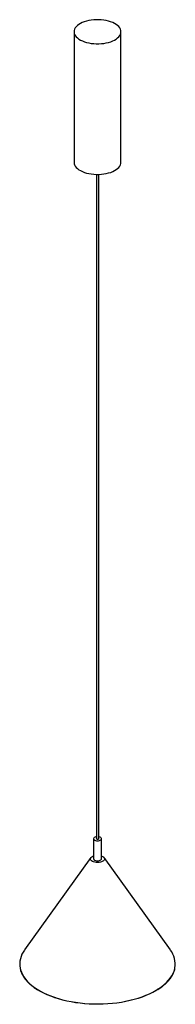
# Paper-space layout '_Trimétrica' of a CAD drawing. Header units: millimetres. Extents: x -421 to -222, y -1008 to 252.
import ezdxf

# ---------------------------------------------------------------- set-up
doc = ezdxf.new("R2010")
doc.units = ezdxf.units.MM

psp = doc.layouts.new('_Trimétrica')

# ---------------------------------------------------------------- linework, layer by layer
at = {"color": 7, "linetype": 'Continuous', "lineweight": 25}
for p, q in [((-351.2, 236.9), (-351.2, 69.8)), ((-291.2, 69.8), (-291.2, 236.9)), ((-322.7, 54.4), (-322.7, -795.9)), ((-319.7, -795.9), (-319.7, 54.4)), ((-326.2, -795.9), (-326.2, -821.7)), ((-316.2, -821.7), (-316.2, -795.9)), ((-329.7, -820), (-414.6, -938.3)), ((-227.8, -938.3), (-312.8, -820))]:
    psp.add_line(p, q, dxfattribs=at)
at = {"color": 7, "linetype": 'Continuous', "lineweight": 25, "flags": 128}
for points in [[(-335.2, 223.3), (-332.3, 222.6), (-329.2, 222.1), (-326, 221.7), (-322.8, 221.5), (-319.5, 221.5), (-316.3, 221.7), (-313.1, 222.1), (-310.1, 222.6), (-307.1, 223.3), (-304.3, 224.2), (-301.8, 225.2), (-299.4, 226.3), (-297.3, 227.6), (-295.5, 229), (-294, 230.5), (-292.8, 232), (-291.9, 233.7), (-291.4, 235.3), (-291.2, 237), (-291.4, 238.7), (-291.9, 240.3), (-292.8, 241.9), (-294, 243.5), (-295.5, 244.9), (-297.4, 246.3), (-299.5, 247.6), (-301.8, 248.7), (-304.4, 249.8), (-307.2, 250.6), (-310.2, 251.3), (-313.3, 251.8), (-316.4, 252.2), (-319.7, 252.4), (-322.9, 252.4), (-326.1, 252.2), (-329.3, 251.8), (-332.4, 251.3), (-335.3, 250.6), (-338.1, 249.7), (-340.7, 248.7), (-343, 247.6), (-345.1, 246.3), (-347, 244.9), (-348.5, 243.4), (-349.7, 241.9), (-350.5, 240.2), (-351.1, 238.6), (-351.2, 236.9), (-351, 235.2), (-350.5, 233.6), (-349.6, 232), (-348.4, 230.4), (-346.9, 229), (-345.1, 227.6), (-343, 226.3), (-340.6, 225.2), (-338, 224.1), (-335.2, 223.3)], [(-351.2, 69.8), (-351.2, 69.8), (-351, 68.1), (-350.5, 66.5), (-349.6, 64.8), (-348.4, 63.3), (-346.9, 61.8), (-345.1, 60.4), (-343, 59.2), (-340.6, 58), (-338, 57), (-335.2, 56.1)], [(-335.2, 56.1), (-332.3, 55.4), (-329.2, 54.9), (-326, 54.5), (-322.8, 54.4), (-319.5, 54.4), (-316.3, 54.6), (-313.1, 54.9), (-310.1, 55.5), (-307.1, 56.2), (-304.3, 57), (-301.8, 58), (-299.4, 59.2), (-297.3, 60.5), (-295.5, 61.9), (-294, 63.3), (-292.8, 64.9), (-291.9, 66.5), (-291.4, 68.2), (-291.2, 69.8)], [(-322.7, -793.5), (-323.2, -793.6), (-324.3, -793.9), (-325.3, -794.4), (-325.9, -795), (-326.2, -795.7), (-326.1, -796.4), (-325.7, -797.1), (-324.9, -797.7), (-323.9, -798.1), (-322.6, -798.4)], [(-322.6, -798.4), (-321.3, -798.5), (-319.9, -798.4), (-318.7, -798.2), (-317.6, -797.7), (-316.8, -797.2), (-316.3, -796.5), (-316.2, -795.8), (-316.5, -795.1), (-317.1, -794.5), (-318, -794), (-319.2, -793.6), (-319.7, -793.5)], [(-319.7, -795.9), (-319.7, -796), (-319.9, -796.3), (-320.3, -796.5), (-320.8, -796.7), (-321.4, -796.7), (-321.9, -796.6), (-322.4, -796.4), (-322.7, -796.2), (-322.7, -795.9)], [(-316.2, -817.8), (-315.5, -818.1), (-314.2, -818.7), (-313.2, -819.5), (-312.6, -820.4), (-312.2, -821.3), (-312.3, -822.3), (-312.7, -823.2), (-313.5, -824), (-314.6, -824.8), (-316, -825.4), (-317.5, -825.9), (-319.3, -826.2), (-321.1, -826.3), (-322.9, -826.2), (-324.6, -825.9), (-326.2, -825.5), (-327.6, -824.9), (-328.8, -824.2), (-329.6, -823.3), (-330.1, -822.4), (-330.2, -821.5), (-330, -820.6), (-329.4, -819.7), (-328.4, -818.9), (-327.2, -818.2), (-326.2, -817.8)], [(-326.2, -821.7), (-326.1, -822.1), (-325.7, -822.8), (-324.9, -823.4), (-323.9, -823.8), (-322.6, -824.1)], [(-322.6, -824.1), (-321.3, -824.2), (-319.9, -824.1), (-318.7, -823.9), (-317.6, -823.4), (-316.8, -822.9), (-316.3, -822.2), (-316.2, -821.7)], [(-349.2, -1005.7), (-354.8, -1004.8), (-360.3, -1003.7), (-365.7, -1002.4), (-370.9, -1000.9), (-376, -999.3), (-380.8, -997.6), (-385.4, -995.7), (-389.8, -993.6), (-394, -991.4), (-397.8, -989.2)], [(-244.3, -989), (-246.7, -990.4), (-250.7, -992.6), (-255, -994.8), (-259.5, -996.7), (-264.3, -998.6), (-269.2, -1000.2), (-274.4, -1001.8), (-279.7, -1003.1), (-285.2, -1004.3), (-290.7, -1005.3), (-296.4, -1006.2), (-302.2, -1006.9), (-308.1, -1007.4), (-314, -1007.7), (-319.9, -1007.8), (-325.8, -1007.8), (-331.7, -1007.5), (-337.6, -1007.1), (-343.4, -1006.5), (-349.2, -1005.7)]]:
    psp.add_lwpolyline(points, dxfattribs=at)
at = {"color": 8, "linetype": 'Continuous', "lineweight": 25, "flags": 128}
for points in [[(-420.2, -961.7), (-419.7, -963.7), (-418.6, -966.7), (-417.2, -969.7), (-415.5, -972.6), (-413.4, -975.5), (-411, -978.3), (-408.3, -981), (-405.2, -983.6), (-401.9, -986.2), (-398.2, -988.6), (-394.3, -990.9), (-390.1, -993.1), (-385.7, -995.2), (-381.1, -997.1), (-376.2, -998.9), (-371.1, -1000.5), (-365.9, -1001.9), (-360.5, -1003.2), (-355, -1004.4), (-349.3, -1005.3)], [(-349.3, -1005.3), (-343.5, -1006.1), (-337.7, -1006.7), (-331.8, -1007.1), (-325.9, -1007.3), (-319.9, -1007.4), (-313.9, -1007.3), (-308, -1006.9), (-302.1, -1006.4), (-296.3, -1005.8), (-290.6, -1004.9), (-285, -1003.9), (-279.5, -1002.7), (-274.2, -1001.3), (-269, -999.8), (-264, -998.1), (-259.3, -996.3), (-254.7, -994.3), (-250.4, -992.2), (-246.3, -989.9), (-242.6, -987.5), (-239, -985.1), (-235.8, -982.5), (-232.9, -979.8), (-230.3, -977), (-228.1, -974.2), (-226.1, -971.3), (-224.5, -968.4), (-223.3, -965.4), (-222.4, -962.3), (-222.1, -961.1)]]:
    psp.add_lwpolyline(points, dxfattribs=at)
at = {"color": 7, "linetype": 'Continuous', "lineweight": 25}
for centre, start, end in [((-391.6, -956.2), 142.1756, 190.9186), ((-250.9, -956.2), 350.4169, 37.8328)]:
    psp.add_arc(centre, 29.1, start, end, dxfattribs=at)
for points, knots in [([(-420.2, -962), (-420, -962.9), (-419.6, -964.7), (-418.6, -967.4), (-417.2, -970.3), (-415.6, -973), (-413.6, -975.8), (-411.3, -978.4), (-408.8, -981), (-406, -983.5), (-402.9, -986), (-400.2, -987.8), (-398.6, -988.8), (-398.1, -989.1)], [0, 0, 0, 0, 0.086704, 0.183622, 0.280651, 0.377802, 0.475068, 0.572432, 0.669871, 0.767362, 0.864887, 0.96243, 1, 1, 1, 1]), ([(-244, -988.9), (-243.1, -988.4), (-241.1, -987.1), (-238.2, -984.9), (-235.3, -982.5), (-232.5, -979.9), (-230.1, -977.3), (-228, -974.6), (-226.1, -971.8), (-224.6, -969), (-223.4, -966.2), (-222.5, -963.6), (-222.2, -962), (-222.1, -961.3)], [0, 0, 0, 0, 0.0670483, 0.1635916, 0.2601361, 0.3566714, 0.4531845, 0.5496579, 0.6460703, 0.742398, 0.8386187, 0.9347173, 1, 1, 1, 1])]:
    psp.add_open_spline(points, degree=3, knots=knots, dxfattribs=at)

doc.saveas('drawing.dxf')
